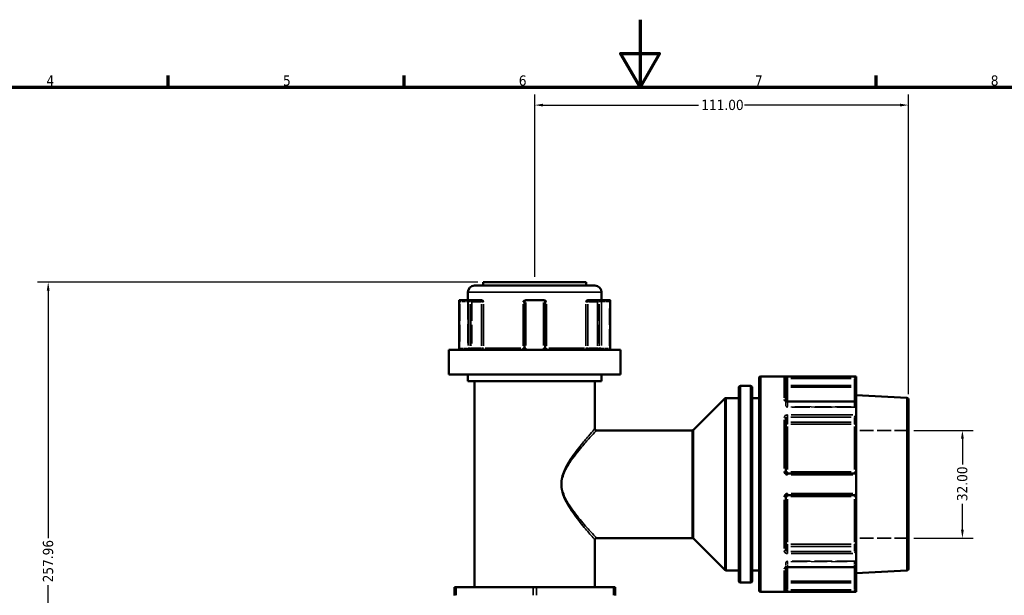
# Model space of a CAD drawing. Header units: millimetres. Extents: x 0 to 926, y 0 to 961.
# Tile 6 of 16: x 236 to 529, y 423 to 594. Entities that reach past the tile are written whole.
import ezdxf

# ---------------------------------------------------------------- set-up
doc = ezdxf.new("R2010")
doc.units = ezdxf.units.MM
doc.linetypes.add('DASHED', pattern=[0.2067, 0.1654, -0.0413])
for name, color, linetype, lineweight in [('Border (ANSI)', 7, 'Continuous', 70), ('Dimension (ANSI)', 7, 'Continuous', 25), ('Hidden (ANSI)', 7, 'DASHED', 35), ('Hidden Narrow (ANSI)', 7, 'DASHED', 25), ('Visible (ANSI)', 7, 'Continuous', 50), ('Visible Narrow (ANSI)', 7, 'Continuous', 35)]:
    doc.layers.add(name, color=color, linetype=linetype, lineweight=lineweight)
doc.styles.add('Note Text (ANSI)', font='tahoma.ttf')
doc.dimstyles.new('Default - mm (ANSI)', dxfattribs={"dimtxt": 3.048, "dimasz": 2.5, "dimexe": 3.175, "dimexo": 1.6002, "dimgap": 0.8, "dimtad": 0, "dimtoh": 1, "dimrnd": 1e-08, "dimzin": 4, "dimdsep": 46, "dimtxsty": 'Note Text (ANSI)', "dimcen": 0.09, "dimdle": 10, "dimclrd": 256, "dimclre": 256, "dimclrt": 256, "dimadec": 1, "dimazin": 1, "dimtfac": 1, "dimtofl": 0, "dimtmove": 0, "dimatfit": 3, "dimfxl": 1, "dimtolj": 1, "dimtzin": 4, "dimlwd": -1, "dimlwe": -1, "dimarcsym": 0})

# ---------------------------------------------------------------- blocks, each defined once
blk = doc.blocks.new('Borders Default Border')
at = {"layer": 'Border (ANSI)'}
for p, q in [((280.33, 574), (280.33, 577.45)), ((350.42, 574), (350.42, 577.45)), ((490.58, 574), (490.58, 577.45))]:
    blk.add_line(p, q, dxfattribs=at)
at = {"layer": 'Border (ANSI)', "flags": 128}
for points in [[(420.5, 594), (420.5, 574), (414.73, 584), (426.27, 584), (420.5, 574)], [(20, 20), (20, 574), (821, 574), (821, 20), (20, 20)]]:
    blk.add_lwpolyline(points, dxfattribs=at)
at = {"layer": 'Border (ANSI)', "char_height": 3.05, "attachment_point": 7, "style": 'Note Text (ANSI)'}
for s, insert in [('4', (244.23, 574.4)), ('5', (314.48, 574.34)), ('6', (384.49, 574.34)), ('7', (454.6, 574.4)), ('8', (524.63, 574.33))]:
    blk.add_mtext(s, dxfattribs=dict(at, insert=insert))
blk = doc.blocks.new('*D8')
at = {"layer": 'Defpoints', "color": 0, "transparency": 16777216}
for p in [(244.74, 516.05), (373.91, 516.05), (390.04, 258.09)]:
    blk.add_point(p, dxfattribs=at)
at = {"layer": 'Dimension (ANSI)', "transparency": 16777216}
for p, q in [((372.31, 516.05), (241.57, 516.05)), ((244.74, 513.55), (244.74, 440.07)), ((244.74, 260.59), (244.74, 426.12)), ((388.44, 258.09), (241.57, 258.09))]:
    blk.add_line(p, q, dxfattribs=at)
for points in [[(244.33, 513.55), (245.16, 513.55), (244.74, 516.05)], [(244.33, 260.59), (245.16, 260.59), (244.74, 258.09)]]:
    blk.add_solid(points, dxfattribs=at)
at = {"layer": 'Dimension (ANSI)', "transparency": 16777216, "insert": (243.16, 426.92), "char_height": 3.048, "attachment_point": 1, "rotation": 90, "style": 'Note Text (ANSI)'}
blk.add_mtext('\\A1;257.96', dxfattribs=at)
blk = doc.blocks.new('*D9')
at = {"layer": 'Defpoints', "color": 0, "transparency": 16777216}
for p in [(500.21, 472.05), (500.21, 440.05), (516.21, 440.05)]:
    blk.add_point(p, dxfattribs=at)
at = {"layer": 'Dimension (ANSI)', "transparency": 16777216}
for p, q in [((501.81, 472.05), (519.38, 472.05)), ((516.21, 469.55), (516.21, 461.88)), ((516.21, 442.55), (516.21, 450.23)), ((501.81, 440.05), (519.38, 440.05))]:
    blk.add_line(p, q, dxfattribs=at)
for points in [[(515.79, 469.55), (516.63, 469.55), (516.21, 472.05)], [(515.79, 442.55), (516.63, 442.55), (516.21, 440.05)]]:
    blk.add_solid(points, dxfattribs=at)
at = {"layer": 'Dimension (ANSI)', "transparency": 16777216, "insert": (514.62, 451.03), "char_height": 3.048, "attachment_point": 1, "rotation": 90, "style": 'Note Text (ANSI)'}
blk.add_mtext('\\A1;32.00', dxfattribs=at)
blk = doc.blocks.new('*D10')
at = {"layer": 'Defpoints', "color": 0, "transparency": 16777216}
for p in [(500.21, 568.64), (389.21, 516.05), (500.21, 481.18)]:
    blk.add_point(p, dxfattribs=at)
at = {"layer": 'Dimension (ANSI)', "transparency": 16777216}
for p, q in [((389.21, 517.65), (389.21, 571.81)), ((500.21, 482.78), (500.21, 571.81)), ((391.71, 568.64), (437.87, 568.64)), ((497.71, 568.64), (451.55, 568.64))]:
    blk.add_line(p, q, dxfattribs=at)
for points in [[(391.71, 569.05), (391.71, 568.22), (389.21, 568.64)], [(497.71, 569.05), (497.71, 568.22), (500.21, 568.64)]]:
    blk.add_solid(points, dxfattribs=at)
at = {"layer": 'Dimension (ANSI)', "transparency": 16777216, "insert": (438.67, 570.22), "char_height": 3.048, "attachment_point": 1, "style": 'Note Text (ANSI)'}
blk.add_mtext('\\A1;111.00', dxfattribs=at)

msp = doc.modelspace()

# ---------------------------------------------------------------- linework, layer by layer
at = {"layer": 'Hidden (ANSI)', "ltscale": 34.3493}
for p, q in [((369.359, 510.7), (369.359, 496.5)), ((409.059, 510.7), (409.059, 496.5))]:
    msp.add_line(p, q, dxfattribs=at)
at = {"layer": 'Hidden (ANSI)', "ltscale": 33.139816}
for p, q in [((370.578, 510.2), (370.578, 496.5)), ((407.841, 510.2), (407.841, 496.5))]:
    msp.add_line(p, q, dxfattribs=at)
at = {"layer": 'Hidden (ANSI)', "ltscale": 0.080847}
msp.add_line((463.809, 480.815), (463.809, 480.789), dxfattribs=at)
at = {"layer": 'Hidden (ANSI)', "ltscale": 3.748057}
for p, q in [((463.809, 479.397), (463.809, 480.789)), ((463.809, 431.317), (463.809, 432.708))]:
    msp.add_line(p, q, dxfattribs=at)
at = {"layer": 'Hidden (ANSI)', "ltscale": 32.027092}
for p, q in [((484.169, 478.897), (464.309, 478.897)), ((484.169, 433.208), (464.309, 433.208))]:
    msp.add_line(p, q, dxfattribs=at)
at = {"layer": 'Hidden (ANSI)', "ltscale": 25.060474}
for p, q in [((500.209, 472.053), (484.669, 472.053)), ((500.209, 440.053), (484.669, 440.053))]:
    msp.add_line(p, q, dxfattribs=at)
at = {"layer": 'Hidden (ANSI)', "ltscale": 0.080952}
msp.add_line((463.809, 431.317), (463.809, 431.29), dxfattribs=at)
at = {"layer": 'Hidden (ANSI)', "ltscale": 0.346335}
for centre, start, end in [((371.078, 510.2), 159.15758, 180), ((407.341, 510.2), 0, 20.84242)]:
    msp.add_arc(centre, 0.5, start, end, dxfattribs=at)
at = {"layer": 'Hidden (ANSI)', "ltscale": 1.495845}
for centre, start, end in [((368.859, 496.5), 270, 0), ((370.078, 496.5), 270, 0), ((408.341, 496.5), 180, 270), ((409.559, 496.5), 180, 270), ((464.309, 479.397), 180, 270), ((484.169, 478.397), 0, 90), ((464.309, 432.708), 90, 180), ((484.169, 433.708), 270, 0)]:
    msp.add_arc(centre, 0.5, start, end, dxfattribs=at)
at = {"layer": 'Hidden (ANSI)', "ltscale": 1.29952}
for centre, major_axis, start_param, end_param in [((367.263, 510.2), (-0.483, 0.483), 0.2617994, 1.3089969), ((411.155, 510.2), (-0.483, -0.483), 1.8325957, 2.8797933)]:
    msp.add_ellipse(centre, major_axis=major_axis, ratio=0.2679492, start_param=start_param, end_param=end_param, dxfattribs=at)
at = {"layer": 'Hidden (ANSI)', "ltscale": 1.007576}
for centre, major_axis, start_param, end_param in [((484.169, 480.154), (0.462, 0.462), 0.3926991, 1.1780972), ((484.169, 431.952), (0.462, -0.462), 5.1050881, 5.8904862)]:
    msp.add_ellipse(centre, major_axis=major_axis, ratio=0.4142136, start_param=start_param, end_param=end_param, dxfattribs=at)
at = {"layer": 'Hidden (ANSI)', "ltscale": 1.940749}
for points, knots in [([(370.548, 510.2), (370.548, 510.201), (370.548, 510.202), (370.584, 510.309), (370.619, 510.409), (370.687, 510.553), (370.721, 510.614), (370.792, 510.683), (370.824, 510.7), (370.856, 510.7)], [-0.000316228, -0.000316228, -0.000316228, -0.000316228, 0, 0, 0.044767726, 0.044767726, 0.076339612, 0.076339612, 0.099395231, 0.099395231, 0.099395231, 0.099395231]), ([(407.563, 510.7), (407.595, 510.7), (407.627, 510.683), (407.698, 510.614), (407.732, 510.553), (407.8, 510.409), (407.835, 510.309), (407.871, 510.202), (407.871, 510.201), (407.871, 510.2)], [0.236796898, 0.236796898, 0.236796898, 0.236796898, 0.25842747, 0.25842747, 0.288047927, 0.288047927, 0.330048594, 0.330048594, 0.330345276, 0.330345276, 0.330345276, 0.330345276])]:
    msp.add_open_spline(points, degree=3, knots=knots, dxfattribs=at)
at = {"layer": 'Hidden (ANSI)', "ltscale": 0.487661}
msp.add_open_spline([(463.803, 480.824), (463.803, 480.824), (463.805, 480.82), (463.808, 480.808), (463.809, 480.798), (463.809, 480.789)], degree=3, knots=[0.124583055, 0.124583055, 0.124583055, 0.124583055, 0.141075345, 0.141075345, 0.157505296, 0.157505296, 0.157505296, 0.157505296], dxfattribs=at)
at = {"layer": 'Hidden (ANSI)', "ltscale": 0.486267}
msp.add_open_spline([(463.809, 480.789), (463.809, 480.807), (463.803, 480.823), (463.803, 480.824), (463.803, 480.824), (463.803, 480.824)], degree=3, knots=[0, 0, 0, 0, 0.031501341, 0.031501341, 0.03282649, 0.03282649, 0.03282649, 0.03282649], dxfattribs=at)
at = {"layer": 'Hidden (ANSI)', "ltscale": 2.104149}
msp.add_open_spline([(464.309, 431.452), (464.254, 431.452), (464.199, 431.447), (464.095, 431.43), (464.046, 431.418), (463.961, 431.389), (463.924, 431.372), (463.867, 431.34), (463.845, 431.324), (463.815, 431.298), (463.807, 431.288), (463.801, 431.279), (463.804, 431.282), (463.808, 431.298), (463.809, 431.307), (463.809, 431.317)], degree=3, knots=[0, 0, 0, 0, 0.02450766, 0.02450766, 0.0487203, 0.0487203, 0.0720987, 0.0720987, 0.09440085, 0.09440085, 0.11633824, 0.11633824, 0.14107534, 0.14107534, 0.1575053, 0.1575053, 0.1575053, 0.1575053], dxfattribs=at)
at = {"layer": 'Hidden (ANSI)', "ltscale": 0.487612}
msp.add_open_spline([(463.809, 431.317), (463.809, 431.298), (463.803, 431.282), (463.803, 431.281), (463.803, 431.281), (463.803, 431.281)], degree=3, knots=[0, 0, 0, 0, 0.031501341, 0.031501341, 0.032922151, 0.032922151, 0.032922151, 0.032922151], dxfattribs=at)
at = {"layer": 'Hidden Narrow (ANSI)', "ltscale": 29.825834}
for p, q in [((367.013, 509.515), (367.013, 497.185)), ((370.328, 497.185), (370.328, 509.515)), ((370.548, 509.515), (370.548, 497.185)), ((407.871, 497.185), (407.871, 509.515)), ((408.091, 509.515), (408.091, 497.185)), ((411.405, 497.185), (411.405, 509.515))]:
    msp.add_line(p, q, dxfattribs=at)
at = {"layer": 'Hidden Narrow (ANSI)', "ltscale": 6.056921}
for p, q in [((369.92, 510.2), (367.166, 510.2)), ((411.252, 510.2), (408.498, 510.2))]:
    msp.add_line(p, q, dxfattribs=at)
at = {"layer": 'Hidden Narrow (ANSI)', "ltscale": 0.540283}
for p, q in [((367, 496.5), (366.813, 496.5)), ((411.606, 496.5), (411.419, 496.5))]:
    msp.add_line(p, q, dxfattribs=at)
at = {"layer": 'Hidden Narrow (ANSI)', "ltscale": 4.762628}
for p, q in [((367.134, 496.5), (369.299, 496.5)), ((409.12, 496.5), (411.285, 496.5))]:
    msp.add_line(p, q, dxfattribs=at)
at = {"layer": 'Hidden Narrow (ANSI)', "ltscale": 0.073457}
for p, q in [((464.309, 480.509), (464.309, 480.535)), ((464.309, 431.57), (464.309, 431.596))]:
    msp.add_line(p, q, dxfattribs=at)
at = {"layer": 'Hidden Narrow (ANSI)', "ltscale": 3.548313}
for p, q in [((464.309, 480.434), (464.309, 479.117)), ((484.169, 479.117), (484.169, 480.434)), ((464.309, 432.988), (464.309, 431.671)), ((484.169, 431.671), (484.169, 432.988))]:
    msp.add_line(p, q, dxfattribs=at)
at = {"layer": 'Hidden Narrow (ANSI)', "ltscale": 28.824383}
for p, q in [((483.176, 480.507), (465.302, 480.507)), ((465.302, 479.044), (483.176, 479.044)), ((483.176, 479.002), (465.302, 479.002)), ((465.302, 433.103), (483.176, 433.103)), ((483.176, 433.062), (465.302, 433.062)), ((465.302, 431.598), (483.176, 431.598))]:
    msp.add_line(p, q, dxfattribs=at)
at = {"layer": 'Hidden Narrow (ANSI)', "ltscale": 0.468569}
for p, q in [((484.169, 480.515), (484.169, 480.646)), ((484.169, 431.459), (484.169, 431.591))]:
    msp.add_line(p, q, dxfattribs=at)
at = {"layer": 'Hidden Narrow (ANSI)', "ltscale": 0.673075}
for p, q in [((464.309, 478.897), (464.309, 479.03)), ((484.169, 479.03), (484.169, 478.897)), ((464.309, 433.075), (464.309, 433.208)), ((484.169, 433.208), (484.169, 433.075))]:
    msp.add_line(p, q, dxfattribs=at)
at = {"layer": 'Hidden Narrow (ANSI)', "ltscale": 0.388085}
msp.add_line((397.228, 456.053), (397.03, 456.053), dxfattribs=at)
at = {"layer": 'Hidden Narrow (ANSI)', "ltscale": 1.346251}
for centre, major_axis, ratio, start_param, end_param in [((370.578, 510.2), (0, 0.5), 0.5, 0.0785398, 1.4922565), ((407.841, 510.2), (0, 0.5), 0.5, 4.7909288, 6.2046455), ((370.078, 496.5), (0, -0.5), 0.5, 0.0785398, 1.4922565), ((370.078, 496.5), (0, -0.5), 0.94014, 0.0785398, 1.4922565), ((408.341, 496.5), (0, -0.5), 0.94014, 4.7909288, 6.2046455), ((408.341, 496.5), (0, -0.5), 0.5, 4.7909288, 6.2046455), ((464.309, 479.397), (-0.5, 0), 0.7071068, 0.0785398, 1.4922565), ((464.309, 479.397), (-0.5, 0), 0.7900885, 0.0785398, 1.4922565), ((484.169, 478.69), (0.5, 0), 0.7071068, 0.0785398, 1.4922565), ((484.169, 478.607), (0.5, 0), 0.7900885, 0.0785398, 1.4922565), ((464.309, 432.708), (-0.5, 0), 0.7900885, 4.7909288, 6.2046455), ((464.309, 432.708), (-0.5, 0), 0.7071068, 4.7909288, 6.2046455), ((484.169, 433.498), (0.5, 0), 0.7900885, 4.7909288, 6.2046455), ((484.169, 433.415), (0.5, 0), 0.7071068, 4.7909288, 6.2046455)]:
    msp.add_ellipse(centre, major_axis=major_axis, ratio=ratio, start_param=start_param, end_param=end_param, dxfattribs=at)
at = {"layer": 'Hidden Narrow (ANSI)', "ltscale": 0.060678}
msp.add_ellipse((463.309, 480.789), major_axis=(0.5, 0), ratio=0.7852689, start_param=0.0035455, end_param=0.067365, dxfattribs=at)
at = {"layer": 'Hidden Narrow (ANSI)', "ltscale": 0.060795}
msp.add_ellipse((463.309, 431.317), major_axis=(0.5, 0), ratio=0.7852689, start_param=6.215691, end_param=6.279633, dxfattribs=at)
at = {"layer": 'Hidden Narrow (ANSI)', "ltscale": 1.368955}
for points, knots in [([(367.013, 496.5), (367.013, 496.468), (367.012, 496.436), (367.007, 496.353), (367.002, 496.304), (366.984, 496.2), (366.971, 496.148), (366.937, 496.053), (366.914, 496.018), (366.887, 496.002), (366.881, 496), (366.875, 496)], [0, 0, 0, 0, 0.01936722, 0.01936722, 0.05035476, 0.05035476, 0.09063857, 0.09063857, 0.14300752, 0.14300752, 0.15775689, 0.15775689, 0.15775689, 0.15775689]), ([(411.544, 496), (411.538, 496), (411.532, 496.002), (411.505, 496.018), (411.482, 496.053), (411.448, 496.148), (411.435, 496.2), (411.417, 496.304), (411.412, 496.353), (411.406, 496.436), (411.405, 496.468), (411.405, 496.5)], [-0.78964294, -0.78964294, -0.78964294, -0.78964294, -0.77489403, -0.77489403, -0.72252491, -0.72252491, -0.68224097, -0.68224097, -0.65125333, -0.65125333, -0.63188605, -0.63188605, -0.63188605, -0.63188605])]:
    msp.add_open_spline(points, degree=3, knots=knots, dxfattribs=at)
at = {"layer": 'Hidden Narrow (ANSI)', "ltscale": 1.360579}
msp.add_open_spline([(464.309, 480.507), (464.276, 480.507), (464.244, 480.509), (464.159, 480.519), (464.109, 480.53), (464.004, 480.564), (463.951, 480.591), (463.857, 480.662), (463.823, 480.71), (463.811, 480.768), (463.809, 480.778), (463.809, 480.789)], degree=3, knots=[0, 0, 0, 0, 0.01978721, 0.01978721, 0.05144674, 0.05144674, 0.09260413, 0.09260413, 0.14610875, 0.14610875, 0.1575053, 0.1575053, 0.1575053, 0.1575053], dxfattribs=at)
at = {"layer": 'Hidden Narrow (ANSI)', "ltscale": 1.360482}
msp.add_open_spline([(463.809, 431.317), (463.809, 431.344), (463.817, 431.371), (463.856, 431.441), (463.899, 431.481), (464.031, 431.556), (464.129, 431.585), (464.259, 431.597), (464.284, 431.598), (464.309, 431.598)], degree=3, knots=[0, 0, 0, 0, 0.03040395, 0.03040395, 0.07905027, 0.07905027, 0.14229049, 0.14229049, 0.1575067, 0.1575067, 0.1575067, 0.1575067], dxfattribs=at)
at = {"layer": 'Visible (ANSI)'}
for p, q in [((371.359, 515.05), (407.059, 515.05)), ((373.909, 516.05), (404.509, 516.05)), ((373.909, 516.05), (373.909, 515.05)), ((404.509, 516.05), (404.509, 515.05)), ((369.359, 513.05), (369.359, 510.7)), ((409.059, 513.05), (409.059, 510.7)), ((366.763, 510.633), (366.763, 496.5)), ((366.828, 510.7), (369.388, 510.7)), ((373.138, 510.7), (369.388, 510.7)), ((373.484, 510.7), (373.138, 510.7)), ((386.149, 510.2), (386.149, 496.5)), ((386.649, 510.7), (386.582, 510.7)), ((386.649, 510.7), (391.769, 510.7)), ((391.837, 510.7), (391.769, 510.7)), ((392.269, 496.5), (392.269, 510.2)), ((405.281, 510.7), (404.935, 510.7)), ((409.031, 510.7), (405.281, 510.7)), ((409.031, 510.7), (411.591, 510.7)), ((411.655, 496.5), (411.655, 510.633)), ((363.709, 496), (414.709, 496)), ((363.709, 496), (363.709, 488.65)), ((414.709, 496), (414.709, 488.65)), ((363.709, 488.65), (414.709, 488.65)), ((369.359, 488.65), (369.359, 486.65)), ((409.059, 488.65), (409.059, 486.65)), ((369.359, 486.65), (409.059, 486.65)), ((371.359, 486.65), (371.359, 425.455)), ((407.059, 486.65), (407.059, 472.553)), ((455.809, 424.553), (455.809, 487.553)), ((484.669, 488.053), (456.309, 488.053)), ((463.809, 487.335), (463.809, 480.815)), ((484.668, 487.935), (484.169, 487.437)), ((484.669, 488.053), (484.669, 487.938)), ((484.669, 485.367), (484.669, 487.938)), ((484.669, 484.375), (484.669, 485.367)), ((449.809, 427.345), (449.809, 484.76)), ((453.309, 485.26), (450.309, 485.26)), ((453.809, 484.76), (453.809, 427.345)), ((484.669, 484.375), (484.669, 480.509)), ((499.736, 481.677), (484.669, 482.467)), ((436.356, 472.199), (445.663, 481.506)), ((449.809, 481.653), (446.017, 481.653)), ((455.809, 481.653), (453.809, 481.653)), ((484.523, 480.654), (464.309, 480.654)), ((484.669, 480.509), (484.669, 476.69)), ((500.209, 481.178), (500.209, 430.927)), ((484.669, 474.872), (484.669, 476.69)), ((463.809, 475.556), (463.809, 459.753)), ((484.669, 473.551), (484.669, 474.872)), ((436.002, 472.053), (407.559, 472.053)), ((484.669, 473.551), (484.669, 459.627)), ((484.169, 459.253), (464.309, 459.253)), ((484.669, 458.753), (484.669, 459.627)), ((484.669, 458.753), (484.669, 453.353)), ((484.669, 452.478), (484.669, 453.353)), ((463.809, 452.353), (463.809, 436.549)), ((464.309, 452.853), (484.169, 452.853)), ((484.669, 452.478), (484.669, 438.554)), ((407.059, 439.553), (407.059, 425.455)), ((436.002, 440.053), (407.559, 440.053)), ((436.356, 439.906), (445.663, 430.599)), ((484.669, 437.234), (484.669, 438.554)), ((484.669, 435.415), (484.669, 437.234)), ((484.669, 435.415), (484.669, 431.597)), ((449.809, 430.453), (446.017, 430.453)), ((455.809, 430.453), (453.809, 430.453)), ((463.809, 431.29), (463.809, 424.771)), ((464.309, 431.452), (484.523, 431.452)), ((484.669, 431.597), (484.669, 427.731)), ((499.736, 430.428), (484.669, 429.638)), ((484.669, 426.738), (484.669, 427.731)), ((365.359, 425.455), (365.859, 425.455)), ((365.359, 425.455), (365.359, 423.005)), ((365.859, 425.455), (388.709, 425.455)), ((388.709, 425.455), (389.709, 425.455)), ((389.709, 425.455), (412.56, 425.455)), ((412.56, 425.455), (413.06, 425.455)), ((413.06, 423.005), (413.06, 425.455)), ((453.309, 426.845), (450.309, 426.845)), ((484.669, 424.053), (456.309, 424.053)), ((484.169, 424.669), (484.668, 424.17)), ((484.669, 424.167), (484.669, 426.738)), ((484.669, 424.167), (484.669, 424.053))]:
    msp.add_line(p, q, dxfattribs=at)
for centre, radius, start, end in [((371.359, 513.05), 2, 90, 180), ((407.059, 513.05), 2, 0, 90), ((386.649, 510.2), 0.5, 96.1232, 180), ((391.769, 510.2), 0.5, 0, 83.8768), ((456.309, 487.553), 0.5, 90, 180), ((450.309, 484.76), 0.5, 90, 180), ((453.309, 484.76), 0.5, 0, 90), ((446.017, 481.153), 0.5, 90, 135), ((499.709, 481.178), 0.5, 0, 87), ((407.559, 472.553), 0.5, 180, 270), ((436.002, 472.553), 0.5, 270, 315), ((484.169, 458.753), 0.5, 4.9171, 90), ((484.169, 453.353), 0.5, 270, 355.0829), ((407.559, 439.553), 0.5, 90, 180), ((436.002, 439.553), 0.5, 45, 90), ((446.017, 430.953), 0.5, 225, 270), ((499.709, 430.927), 0.5, 273, 0), ((450.309, 427.345), 0.5, 180, 270), ((453.309, 427.345), 0.5, 270, 0), ((456.309, 424.553), 0.5, 180, 270)]:
    msp.add_arc(centre, radius, start, end, dxfattribs=at)
for centre, major_axis, ratio, start_param, end_param in [((367.263, 510.2), (-0.483, 0.483), 0.2679492, 6.1282559, 6.5449847), ((369.823, 510.2), (0.483, -0.483), 0.2679492, 1.3089969, 2.7729233), ((408.595, 510.2), (0.483, 0.483), 0.2679492, 0.3686694, 1.8325957), ((411.155, 510.2), (-0.483, -0.483), 0.2679492, 2.8797933, 3.2965221), ((484.169, 480.154), (0.462, 0.462), 0.4142136, 5.9763058, 6.6758844), ((484.169, 476.335), (-0.462, -0.462), 0.4142136, 1.1780972, 2.663074), ((484.169, 435.77), (0.462, -0.462), 0.4142136, 0.4785187, 1.9634954), ((484.169, 431.952), (0.462, -0.462), 0.4142136, 5.8904862, 6.5900648)]:
    msp.add_ellipse(centre, major_axis=major_axis, ratio=ratio, start_param=start_param, end_param=end_param, dxfattribs=at)
for points in [[(366.806, 510.697), (366.814, 510.699), (366.821, 510.7), (366.828, 510.7)], [(369.388, 510.7), (369.398, 510.7), (369.409, 510.699), (369.42, 510.697)], [(386.596, 510.697), (386.614, 510.699), (386.632, 510.7), (386.649, 510.7)], [(391.769, 510.7), (391.787, 510.7), (391.805, 510.699), (391.823, 510.697)], [(408.999, 510.697), (409.01, 510.699), (409.021, 510.7), (409.031, 510.7)], [(411.591, 510.7), (411.598, 510.7), (411.605, 510.699), (411.613, 510.697)], [(484.669, 487.938), (484.669, 487.937), (484.669, 487.936), (484.668, 487.935)], [(484.668, 480.536), (484.669, 480.527), (484.669, 480.518), (484.669, 480.509)], [(484.669, 476.69), (484.669, 476.679), (484.669, 476.668), (484.668, 476.657)], [(484.668, 458.795), (484.669, 458.781), (484.669, 458.767), (484.669, 458.753)], [(484.669, 453.353), (484.669, 453.338), (484.669, 453.324), (484.668, 453.31)], [(484.668, 435.448), (484.669, 435.437), (484.669, 435.426), (484.669, 435.415)], [(484.669, 431.597), (484.669, 431.588), (484.669, 431.578), (484.668, 431.569)], [(484.668, 424.17), (484.669, 424.169), (484.669, 424.168), (484.669, 424.167)]]:
    msp.add_open_spline(points, degree=3, dxfattribs=at)
for points, knots in [([(373.484, 510.7), (373.536, 510.7), (373.588, 510.683), (373.707, 510.614), (373.767, 510.553), (373.888, 510.409), (373.951, 510.309), (374.019, 510.202), (374.02, 510.201), (374.02, 510.2)], [0.23679702, 0.23679702, 0.23679702, 0.23679702, 0.258427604, 0.258427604, 0.288048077, 0.288048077, 0.330048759, 0.330048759, 0.330345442, 0.330345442, 0.330345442, 0.330345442]), ([(385.737, 510.2), (385.738, 510.201), (385.738, 510.202), (385.842, 510.309), (385.941, 510.409), (386.129, 510.553), (386.224, 510.614), (386.413, 510.683), (386.497, 510.7), (386.582, 510.7)], [-0.000316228, -0.000316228, -0.000316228, -0.000316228, 0, 0, 0.044767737, 0.044767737, 0.076339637, 0.076339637, 0.099395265, 0.099395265, 0.099395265, 0.099395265]), ([(391.837, 510.7), (391.922, 510.7), (392.005, 510.683), (392.195, 510.614), (392.29, 510.553), (392.478, 510.409), (392.577, 510.309), (392.681, 510.202), (392.681, 510.201), (392.682, 510.2)], [0.236797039, 0.236797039, 0.236797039, 0.236797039, 0.258427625, 0.258427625, 0.2880481, 0.2880481, 0.330048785, 0.330048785, 0.330345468, 0.330345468, 0.330345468, 0.330345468]), ([(404.399, 510.2), (404.399, 510.201), (404.4, 510.202), (404.468, 510.309), (404.531, 510.409), (404.652, 510.553), (404.712, 510.614), (404.831, 510.683), (404.883, 510.7), (404.935, 510.7)], [-0.000316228, -0.000316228, -0.000316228, -0.000316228, 0, 0, 0.044767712, 0.044767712, 0.076339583, 0.076339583, 0.099395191, 0.099395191, 0.099395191, 0.099395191]), ([(366.69, 496), (366.697, 496.022), (366.705, 496.048), (366.72, 496.104), (366.727, 496.135), (366.74, 496.201), (366.745, 496.236), (366.754, 496.308), (366.758, 496.346), (366.762, 496.422), (366.763, 496.461), (366.763, 496.5)], [-0.073246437, -0.073246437, -0.073246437, -0.073246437, -0.05859715, -0.05859715, -0.043947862, -0.043947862, -0.029298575, -0.029298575, -0.014649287, -0.014649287, 0, 0, 0, 0]), ([(386.149, 496.5), (386.149, 496.451), (386.142, 496.403), (386.106, 496.281), (386.066, 496.212), (385.943, 496.083), (385.851, 496.032), (385.719, 496.004), (385.684, 496), (385.649, 496)], [-0.2354349, -0.2354349, -0.2354349, -0.2354349, -0.20621481, -0.20621481, -0.15946266, -0.15946266, -0.09868487, -0.09868487, -0.07767797, -0.07767797, -0.07767797, -0.07767797]), ([(392.769, 496), (392.745, 496), (392.721, 496.002), (392.611, 496.018), (392.529, 496.053), (392.408, 496.148), (392.364, 496.2), (392.307, 496.304), (392.289, 496.353), (392.273, 496.436), (392.269, 496.468), (392.269, 496.5)], [-0.78964304, -0.78964304, -0.78964304, -0.78964304, -0.77486935, -0.77486935, -0.72250929, -0.72250929, -0.68223232, -0.68223232, -0.65125004, -0.65125004, -0.63188611, -0.63188611, -0.63188611, -0.63188611]), ([(411.655, 496.5), (411.655, 496.461), (411.657, 496.422), (411.661, 496.346), (411.665, 496.308), (411.674, 496.236), (411.679, 496.201), (411.691, 496.135), (411.699, 496.104), (411.714, 496.048), (411.721, 496.022), (411.729, 496)], [0.63188605, 0.63188605, 0.63188605, 0.63188605, 0.646535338, 0.646535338, 0.661184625, 0.661184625, 0.675833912, 0.675833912, 0.6904832, 0.6904832, 0.705132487, 0.705132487, 0.705132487, 0.705132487]), ([(464.309, 480.654), (464.254, 480.654), (464.199, 480.658), (464.095, 480.675), (464.046, 480.687), (463.961, 480.716), (463.924, 480.733), (463.867, 480.765), (463.845, 480.781), (463.815, 480.807), (463.807, 480.817), (463.803, 480.823), (463.803, 480.824), (463.803, 480.824)], [0, 0, 0, 0, 0.02450766, 0.02450766, 0.0487203, 0.0487203, 0.0720987, 0.0720987, 0.09440085, 0.09440085, 0.11633824, 0.11633824, 0.12458306, 0.12458306, 0.12458306, 0.12458306]), ([(464.309, 459.253), (464.277, 459.253), (464.244, 459.256), (464.161, 459.272), (464.111, 459.291), (464.006, 459.349), (463.954, 459.395), (463.859, 459.519), (463.824, 459.603), (463.811, 459.711), (463.809, 459.732), (463.809, 459.753)], [0, 0, 0, 0, 0.01962332, 0.01962332, 0.05102063, 0.05102063, 0.09183714, 0.09183714, 0.14489859, 0.14489859, 0.15750537, 0.15750537, 0.15750537, 0.15750537]), ([(463.809, 452.353), (463.809, 452.41), (463.819, 452.468), (463.87, 452.608), (463.926, 452.686), (464.086, 452.814), (464.197, 452.853), (464.309, 452.853)], [0, 0, 0, 0, 0.03471345, 0.03471345, 0.09025498, 0.09025498, 0.15750602, 0.15750602, 0.15750602, 0.15750602]), ([(463.803, 431.281), (463.803, 431.281), (463.808, 431.291), (463.837, 431.318), (463.857, 431.333), (463.909, 431.365), (463.942, 431.381), (464.019, 431.41), (464.064, 431.423), (464.162, 431.442), (464.215, 431.449), (464.283, 431.451), (464.296, 431.452), (464.309, 431.452)], [0.03292215, 0.03292215, 0.03292215, 0.03292215, 0.06007618, 0.06007618, 0.08212386, 0.08212386, 0.1042943, 0.1042943, 0.12747114, 0.12747114, 0.15153966, 0.15153966, 0.1575067, 0.1575067, 0.1575067, 0.1575067])]:
    msp.add_open_spline(points, degree=3, knots=knots, dxfattribs=at)
at = {"layer": 'Visible Narrow (ANSI)'}
for p, q in [((408.815, 513.05), (369.604, 513.05)), ((366.806, 497.21), (366.806, 509.987)), ((369.42, 509.987), (369.42, 497.21)), ((370.073, 497.185), (370.073, 509.515)), ((370.239, 510.2), (373.222, 510.2)), ((373.388, 509.515), (373.388, 497.185)), ((373.418, 510.2), (373.997, 510.2)), ((374.02, 497.185), (374.02, 509.515)), ((385.737, 509.515), (385.737, 497.185)), ((385.771, 510.2), (386.148, 510.2)), ((386.596, 497.21), (386.596, 509.987)), ((391.823, 509.987), (391.823, 497.21)), ((392.271, 510.2), (392.648, 510.2)), ((392.682, 497.185), (392.682, 509.515)), ((404.399, 509.515), (404.399, 497.185)), ((404.422, 510.2), (405.001, 510.2)), ((405.031, 497.185), (405.031, 509.515)), ((405.197, 510.2), (408.18, 510.2)), ((408.345, 509.515), (408.345, 497.185)), ((408.999, 497.21), (408.999, 509.987)), ((411.613, 509.987), (411.613, 497.21)), ((366.802, 496.5), (366.764, 496.5)), ((370.041, 496.5), (369.442, 496.5)), ((373.222, 496.5), (370.239, 496.5)), ((373.997, 496.5), (373.418, 496.5)), ((374.474, 496.5), (385.06, 496.5)), ((386.148, 496.5), (385.771, 496.5)), ((386.56, 496.5), (386.151, 496.5)), ((392.268, 496.5), (391.859, 496.5)), ((392.648, 496.5), (392.271, 496.5)), ((393.359, 496.5), (403.945, 496.5)), ((405.001, 496.5), (404.422, 496.5)), ((408.18, 496.5), (405.197, 496.5)), ((408.977, 496.5), (408.378, 496.5)), ((411.655, 496.5), (411.617, 496.5)), ((456.309, 487.659), (456.309, 424.447)), ((463.309, 481.716), (463.309, 487.716)), ((464.27, 485.367), (463.811, 485.367)), ((464.309, 487.474), (464.309, 487.93)), ((464.309, 485.47), (464.309, 487.333)), ((465.302, 487.437), (483.176, 487.437)), ((483.176, 485.367), (465.302, 485.367)), ((483.65, 487.935), (465.327, 487.935)), ((484.169, 487.333), (484.169, 485.47)), ((484.668, 485.367), (484.209, 485.367)), ((450.309, 484.9), (450.309, 427.205)), ((453.309, 427.205), (453.309, 484.9)), ((464.309, 484.876), (464.309, 485.331)), ((464.309, 484.785), (464.309, 480.984)), ((465.302, 484.871), (483.176, 484.871)), ((484.169, 485.331), (484.169, 484.876)), ((484.169, 480.984), (484.169, 484.785)), ((445.663, 430.912), (445.663, 481.193)), ((446.017, 481.337), (446.017, 430.768)), ((464.309, 480.547), (464.309, 480.653)), ((465.327, 480.536), (483.65, 480.536)), ((499.736, 430.743), (499.736, 481.362)), ((464.309, 476.009), (464.309, 476.628)), ((483.65, 476.657), (465.327, 476.657)), ((463.309, 460.684), (463.309, 475.167)), ((464.309, 474.591), (464.309, 475.909)), ((464.309, 473.887), (464.309, 474.492)), ((465.302, 475.982), (483.176, 475.982)), ((483.176, 474.518), (465.302, 474.518)), ((465.302, 473.858), (483.176, 473.858)), ((484.169, 475.909), (484.169, 474.591)), ((484.169, 474.492), (484.169, 473.887)), ((436.002, 440.25), (436.002, 471.856)), ((436.356, 472), (436.356, 440.105)), ((464.309, 473.239), (464.309, 460.458)), ((484.169, 460.458), (484.169, 473.239)), ((464.309, 459.254), (464.309, 459.654)), ((464.309, 458.832), (464.309, 459.251)), ((483.176, 459.69), (465.302, 459.69)), ((484.169, 459.654), (484.169, 459.254)), ((465.327, 458.795), (483.65, 458.795)), ((464.309, 452.854), (464.309, 453.273)), ((483.65, 453.31), (465.327, 453.31)), ((463.309, 436.938), (463.309, 451.422)), ((464.309, 452.451), (464.309, 452.851)), ((464.309, 451.647), (464.309, 438.867)), ((465.302, 452.415), (483.176, 452.415)), ((484.169, 452.851), (484.169, 452.451)), ((484.169, 438.867), (484.169, 451.647)), ((464.309, 437.614), (464.309, 438.218)), ((464.309, 436.197), (464.309, 437.514)), ((464.309, 435.477), (464.309, 436.096)), ((483.176, 438.247), (465.302, 438.247)), ((465.302, 437.587), (483.176, 437.587)), ((483.176, 436.123), (465.302, 436.123)), ((484.169, 438.218), (484.169, 437.614)), ((484.169, 437.514), (484.169, 436.197)), ((465.327, 435.448), (483.65, 435.448)), ((463.309, 424.389), (463.309, 430.389)), ((464.309, 431.452), (464.309, 431.558)), ((464.309, 431.121), (464.309, 427.32)), ((483.65, 431.569), (465.327, 431.569)), ((484.169, 427.32), (484.169, 431.121)), ((464.309, 426.775), (464.309, 427.229)), ((483.176, 427.235), (465.302, 427.235)), ((484.169, 427.229), (484.169, 426.775)), ((365.859, 423.128), (365.859, 425.333)), ((388.709, 425.333), (388.709, 423.128)), ((389.709, 423.128), (389.709, 425.333)), ((412.56, 425.333), (412.56, 423.128)), ((463.811, 426.738), (464.27, 426.738)), ((464.309, 424.772), (464.309, 426.635)), ((464.309, 424.175), (464.309, 424.631)), ((465.302, 426.738), (483.176, 426.738)), ((483.176, 424.669), (465.302, 424.669)), ((465.327, 424.17), (483.65, 424.17)), ((484.169, 426.635), (484.169, 424.772)), ((484.209, 426.738), (484.668, 426.738))]:
    msp.add_line(p, q, dxfattribs=at)
for centre, major_axis, ratio, start_param, end_param in [((373.138, 510.2), (0, 0.5), 0.5, 4.7909288, 6.2046455), ((405.281, 510.2), (0, 0.5), 0.5, 0.0785398, 1.4922565), ((373.638, 496.5), (0, -0.5), 0.5, 4.7909288, 6.2046455), ((373.638, 496.5), (0, -0.5), 0.7652014, 0.0785398, 1.4922565), ((385.649, 496.5), (0, -0.5), 0.1749386, 0.0785398, 1.4922565), ((392.769, 496.5), (0, -0.5), 0.1749386, 4.7909288, 6.2046455), ((404.781, 496.5), (0, -0.5), 0.7652014, 4.7909288, 6.2046455), ((404.781, 496.5), (0, -0.5), 0.5, 0.0785398, 1.4922565), ((463.309, 487.335), (0.5, 0), 0.9930776, 0.0785398, 1.4922565), ((464.309, 485.367), (-0.5, 0), 0.9921283, 0.0785398, 1.4922565), ((484.169, 484.375), (0.5, 0), 0.9921283, 0.0785398, 1.4922565), ((463.309, 480.789), (0.5, 0), 0.7852689, 0.1459048, 1.495802), ((463.309, 475.556), (0.5, 0), 0.6191549, 0.0785398, 1.4922565), ((464.309, 474.164), (-0.5, 0), 0.7071068, 4.7909288, 6.2046455), ((464.309, 474.164), (-0.5, 0), 0.6129928, 0.0785398, 1.4922565), ((484.169, 474.872), (0.5, 0), 0.7071068, 4.7909288, 6.2046455), ((484.169, 473.551), (0.5, 0), 0.6129928, 0.0785398, 1.4922565), ((463.309, 459.753), (0.5, 0), 0.1174603, 0.0785398, 1.4922565), ((464.309, 459.753), (-0.5, 0), 0.1252256, 0.0785398, 1.4922565), ((484.169, 459.627), (0.5, 0), 0.1252256, 0.0785398, 1.4922565), ((463.309, 452.353), (0.5, 0), 0.1174603, 4.7909288, 6.2046455), ((464.309, 452.353), (-0.5, 0), 0.1252256, 4.7909288, 6.2046455), ((484.169, 452.478), (0.5, 0), 0.1252256, 4.7909288, 6.2046455), ((463.309, 436.549), (0.5, 0), 0.6191549, 4.7909288, 6.2046455), ((464.309, 437.941), (-0.5, 0), 0.6129928, 4.7909288, 6.2046455), ((464.309, 437.941), (-0.5, 0), 0.7071068, 0.0785398, 1.4922565), ((484.169, 438.554), (0.5, 0), 0.6129928, 4.7909288, 6.2046455), ((484.169, 437.234), (0.5, 0), 0.7071068, 0.0785398, 1.4922565), ((463.309, 431.317), (0.5, 0), 0.7852689, 4.7873765, 6.1371511), ((464.309, 426.738), (-0.5, 0), 0.9921283, 4.7909288, 6.2046455), ((484.169, 427.731), (0.5, 0), 0.9921283, 4.7909288, 6.2046455), ((463.309, 424.771), (0.5, 0), 0.9930776, 4.7909288, 6.2046455)]:
    msp.add_ellipse(centre, major_axis=major_axis, ratio=ratio, start_param=start_param, end_param=end_param, dxfattribs=at)
for points, knots in [([(366.751, 496), (366.752, 496.006), (366.754, 496.012), (366.775, 496.108), (366.79, 496.206), (366.804, 496.371), (366.806, 496.436), (366.806, 496.5)], [-0.052385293, -0.052385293, -0.052385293, -0.052385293, -0.05035476, -0.05035476, -0.019367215, -0.019367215, 0, 0, 0, 0]), ([(369.42, 496.5), (369.42, 496.436), (369.423, 496.371), (369.443, 496.206), (369.465, 496.108), (369.497, 496.012), (369.499, 496.006), (369.501, 496)], [0.631886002, 0.631886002, 0.631886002, 0.631886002, 0.65125392, 0.65125392, 0.682242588, 0.682242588, 0.684271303, 0.684271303, 0.684271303, 0.684271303]), ([(370.435, 496), (370.416, 496), (370.398, 496.002), (370.316, 496.018), (370.256, 496.053), (370.17, 496.148), (370.139, 496.2), (370.099, 496.304), (370.087, 496.353), (370.076, 496.436), (370.073, 496.468), (370.073, 496.5)], [-0.78964289, -0.78964289, -0.78964289, -0.78964289, -0.77489871, -0.77489871, -0.72252786, -0.72252786, -0.68224259, -0.68224259, -0.65125392, -0.65125392, -0.631886, -0.631886, -0.631886, -0.631886]), ([(386.459, 496), (386.499, 496.067), (386.53, 496.138), (386.581, 496.305), (386.596, 496.403), (386.596, 496.5)], [0.183049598, 0.183049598, 0.183049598, 0.183049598, 0.206214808, 0.206214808, 0.235434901, 0.235434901, 0.235434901, 0.235434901]), ([(391.823, 496.5), (391.823, 496.436), (391.829, 496.371), (391.862, 496.206), (391.899, 496.108), (391.953, 496.012), (391.956, 496.006), (391.96, 496)], [0.631886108, 0.631886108, 0.631886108, 0.631886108, 0.651250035, 0.651250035, 0.682232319, 0.682232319, 0.684271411, 0.684271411, 0.684271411, 0.684271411]), ([(408.345, 496.5), (408.345, 496.451), (408.341, 496.403), (408.315, 496.281), (408.288, 496.212), (408.201, 496.083), (408.135, 496.032), (408.037, 496.004), (408.01, 496), (407.984, 496)], [-0.31350591, -0.31350591, -0.31350591, -0.31350591, -0.28428582, -0.28428582, -0.23753367, -0.23753367, -0.17675588, -0.17675588, -0.15574903, -0.15574903, -0.15574903, -0.15574903]), ([(408.918, 496), (408.941, 496.067), (408.96, 496.138), (408.991, 496.305), (408.999, 496.403), (408.999, 496.5)], [0.261120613, 0.261120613, 0.261120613, 0.261120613, 0.28428582, 0.28428582, 0.313505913, 0.313505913, 0.313505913, 0.313505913]), ([(411.613, 496.5), (411.613, 496.436), (411.615, 496.371), (411.629, 496.206), (411.644, 496.108), (411.665, 496.012), (411.667, 496.006), (411.668, 496)], [0.63188605, 0.63188605, 0.63188605, 0.63188605, 0.651253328, 0.651253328, 0.682240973, 0.682240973, 0.684271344, 0.684271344, 0.684271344, 0.684271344]), ([(464.309, 487.935), (464.085, 487.935), (463.862, 487.928), (463.542, 487.904), (463.431, 487.889), (463.329, 487.858), (463.309, 487.845), (463.309, 487.831)], [-0.15750602, -0.15750602, -0.15750602, -0.15750602, -0.09025498, -0.09025498, -0.03471345, -0.03471345, 0, 0, 0, 0]), ([(463.809, 487.335), (463.809, 487.348), (463.819, 487.361), (463.87, 487.391), (463.926, 487.406), (464.086, 487.43), (464.197, 487.437), (464.309, 487.437)], [0, 0, 0, 0, 0.03471345, 0.03471345, 0.09025498, 0.09025498, 0.15750602, 0.15750602, 0.15750602, 0.15750602]), ([(463.309, 481.181), (463.309, 481.157), (463.312, 481.133), (463.336, 480.998), (463.404, 480.888), (463.593, 480.725), (463.698, 480.665), (463.909, 480.587), (464.009, 480.563), (464.178, 480.541), (464.244, 480.536), (464.309, 480.536)], [-0.1575053, -0.1575053, -0.1575053, -0.1575053, -0.14610875, -0.14610875, -0.09260413, -0.09260413, -0.05144674, -0.05144674, -0.01978721, -0.01978721, 0, 0, 0, 0]), ([(464.309, 476.657), (464.259, 476.657), (464.208, 476.654), (463.95, 476.623), (463.752, 476.545), (463.489, 476.339), (463.403, 476.226), (463.325, 476.027), (463.309, 475.946), (463.309, 475.866)], [-0.1575067, -0.1575067, -0.1575067, -0.1575067, -0.14229049, -0.14229049, -0.07905027, -0.07905027, -0.03040395, -0.03040395, 0, 0, 0, 0]), ([(463.809, 475.556), (463.809, 475.6), (463.817, 475.644), (463.856, 475.751), (463.899, 475.812), (464.031, 475.922), (464.129, 475.964), (464.259, 475.98), (464.284, 475.982), (464.309, 475.982)], [0, 0, 0, 0, 0.03040395, 0.03040395, 0.07905027, 0.07905027, 0.14229049, 0.14229049, 0.1575067, 0.1575067, 0.1575067, 0.1575067]), ([(407.057, 472.55), (407.056, 472.549), (406.95, 472.428), (406.416, 471.814), (405.847, 471.159), (404.44, 469.5), (403.614, 468.511), (402.213, 466.747), (401.671, 466.047), (400.525, 464.487), (399.918, 463.618), (398.648, 461.569), (397.99, 460.359), (397.325, 458.397), (397.162, 457.732), (396.979, 456.204), (397.01, 455.336), (397.359, 453.452), (397.731, 452.458), (398.634, 450.567), (399.169, 449.669), (400.85, 447.086), (402.057, 445.539), (404.199, 442.88), (405.154, 441.758), (406.424, 440.279), (406.823, 439.823), (407.033, 439.583), (407.058, 439.554), (407.057, 439.555)], [-8.0521895, -8.0521895, -8.0521895, -8.0521895, -7.721308, -7.721308, -7.2005067, -7.2005067, -6.695816, -6.695816, -6.3960486, -6.3960486, -6.0632765, -6.0632765, -5.6584595, -5.6584595, -5.4632313, -5.4632313, -5.2195529, -5.2195529, -4.9151438, -4.9151438, -4.6008479, -4.6008479, -3.9603997, -3.9603997, -3.3440838, -3.3440838, -2.8474268, -2.8474268, -2.684036, -2.684036, -2.684036, -2.684036]), ([(407.557, 440.055), (407.558, 440.054), (407.532, 440.082), (407.317, 440.315), (406.906, 440.757), (405.6, 442.191), (404.619, 443.279), (402.417, 445.858), (401.176, 447.358), (399.448, 449.863), (398.898, 450.734), (397.969, 452.567), (397.587, 453.531), (397.229, 455.358), (397.196, 456.199), (397.385, 457.681), (397.553, 458.326), (398.236, 460.228), (398.912, 461.401), (400.218, 463.388), (400.842, 464.231), (402.02, 465.744), (402.577, 466.423), (404.017, 468.133), (404.867, 469.093), (406.313, 470.702), (406.898, 471.337), (407.447, 471.932), (407.556, 472.049), (407.557, 472.05)], [2.684036, 2.684036, 2.684036, 2.684036, 2.8474268, 2.8474268, 3.3440838, 3.3440838, 3.9603997, 3.9603997, 4.6008479, 4.6008479, 4.9151438, 4.9151438, 5.2195529, 5.2195529, 5.4632313, 5.4632313, 5.6584595, 5.6584595, 6.0632765, 6.0632765, 6.3960486, 6.3960486, 6.695816, 6.695816, 7.2005067, 7.2005067, 7.721308, 7.721308, 8.0521895, 8.0521895, 8.0521895, 8.0521895]), ([(463.309, 459.811), (463.309, 459.769), (463.312, 459.727), (463.339, 459.507), (463.408, 459.336), (463.598, 459.084), (463.703, 458.992), (463.912, 458.873), (464.012, 458.836), (464.179, 458.802), (464.244, 458.795), (464.309, 458.795)], [-0.15750537, -0.15750537, -0.15750537, -0.15750537, -0.14489859, -0.14489859, -0.09183714, -0.09183714, -0.05102063, -0.05102063, -0.01962332, -0.01962332, 0, 0, 0, 0]), ([(464.309, 453.31), (464.085, 453.31), (463.862, 453.23), (463.542, 452.972), (463.431, 452.814), (463.329, 452.527), (463.309, 452.411), (463.309, 452.294)], [-0.15750602, -0.15750602, -0.15750602, -0.15750602, -0.09025498, -0.09025498, -0.03471345, -0.03471345, 0, 0, 0, 0]), ([(463.309, 436.24), (463.309, 436.209), (463.312, 436.179), (463.336, 436.008), (463.404, 435.873), (463.593, 435.674), (463.698, 435.602), (463.909, 435.508), (464.009, 435.479), (464.178, 435.453), (464.244, 435.448), (464.309, 435.448)], [-0.1575053, -0.1575053, -0.1575053, -0.1575053, -0.14610875, -0.14610875, -0.09260413, -0.09260413, -0.05144674, -0.05144674, -0.01978721, -0.01978721, 0, 0, 0, 0]), ([(464.309, 436.123), (464.276, 436.123), (464.244, 436.126), (464.159, 436.14), (464.109, 436.156), (464.004, 436.205), (463.951, 436.244), (463.857, 436.35), (463.823, 436.423), (463.811, 436.516), (463.809, 436.533), (463.809, 436.549)], [0, 0, 0, 0, 0.01978721, 0.01978721, 0.05144674, 0.05144674, 0.09260413, 0.09260413, 0.14610875, 0.14610875, 0.1575053, 0.1575053, 0.1575053, 0.1575053]), ([(464.309, 431.569), (464.259, 431.569), (464.208, 431.566), (463.95, 431.54), (463.752, 431.475), (463.489, 431.304), (463.403, 431.212), (463.325, 431.052), (463.309, 430.988), (463.309, 430.924)], [-0.1575067, -0.1575067, -0.1575067, -0.1575067, -0.14229049, -0.14229049, -0.07905027, -0.07905027, -0.03040395, -0.03040395, 0, 0, 0, 0]), ([(463.309, 424.274), (463.309, 424.269), (463.312, 424.264), (463.339, 424.239), (463.408, 424.221), (463.598, 424.196), (463.703, 424.188), (463.912, 424.177), (464.012, 424.174), (464.179, 424.171), (464.244, 424.17), (464.309, 424.17)], [-0.15750537, -0.15750537, -0.15750537, -0.15750537, -0.14489859, -0.14489859, -0.09183714, -0.09183714, -0.05102063, -0.05102063, -0.01962332, -0.01962332, 0, 0, 0, 0]), ([(464.309, 424.669), (464.277, 424.669), (464.244, 424.669), (464.161, 424.672), (464.111, 424.675), (464.006, 424.686), (463.954, 424.694), (463.859, 424.719), (463.824, 424.736), (463.811, 424.761), (463.809, 424.766), (463.809, 424.771)], [0, 0, 0, 0, 0.01962332, 0.01962332, 0.05102063, 0.05102063, 0.09183714, 0.09183714, 0.14489859, 0.14489859, 0.15750537, 0.15750537, 0.15750537, 0.15750537])]:
    msp.add_open_spline(points, degree=3, knots=knots, dxfattribs=at)

# ---------------------------------------------------------------- block references
msp.add_blockref('Borders Default Border', (0, 0))

# ---------------------------------------------------------------- dimensions: what is measured, and where the dimension line sits
at = {"layer": 'Dimension (ANSI)'}
dim = msp.add_linear_dim(base=(500.209, 568.637), p1=(389.209, 516.05), p2=(500.209, 481.178), dimstyle='Default - mm (ANSI)', override={"dimgap": 0.8, "dimtoh": 0, "dimdec": 2, "dimtol": 0, "dimlim": 0, "dimtp": 0, "dimtm": 0, "dimtdec": 2, "dimatfit": 1}, dxfattribs=at)
dim.commit()
dim.dimension.update_dxf_attribs({"geometry": '*D10', "text_midpoint": (444.709, 568.637), "dimtype": 160})
for base, p1, p2, picture, middle in [((244.742, 516.05), (390.042, 258.092), (373.909, 516.05), '*D8', (244.742, 433.091)), ((516.209, 440.053), (500.209, 472.053), (500.209, 440.053), '*D9', (516.209, 456.053))]:
    dim = msp.add_linear_dim(base=base, p1=p1, p2=p2, angle=90, dimstyle='Default - mm (ANSI)', override={"dimgap": 0.8, "dimtoh": 0, "dimdec": 2, "dimtol": 0, "dimlim": 0, "dimtp": 0, "dimtm": 0, "dimtdec": 2, "dimatfit": 1}, dxfattribs=at)
    dim.commit()
    dim.dimension.update_dxf_attribs({"geometry": picture, "text_midpoint": middle, "dimtype": 160})

doc.saveas('drawing.dxf')
